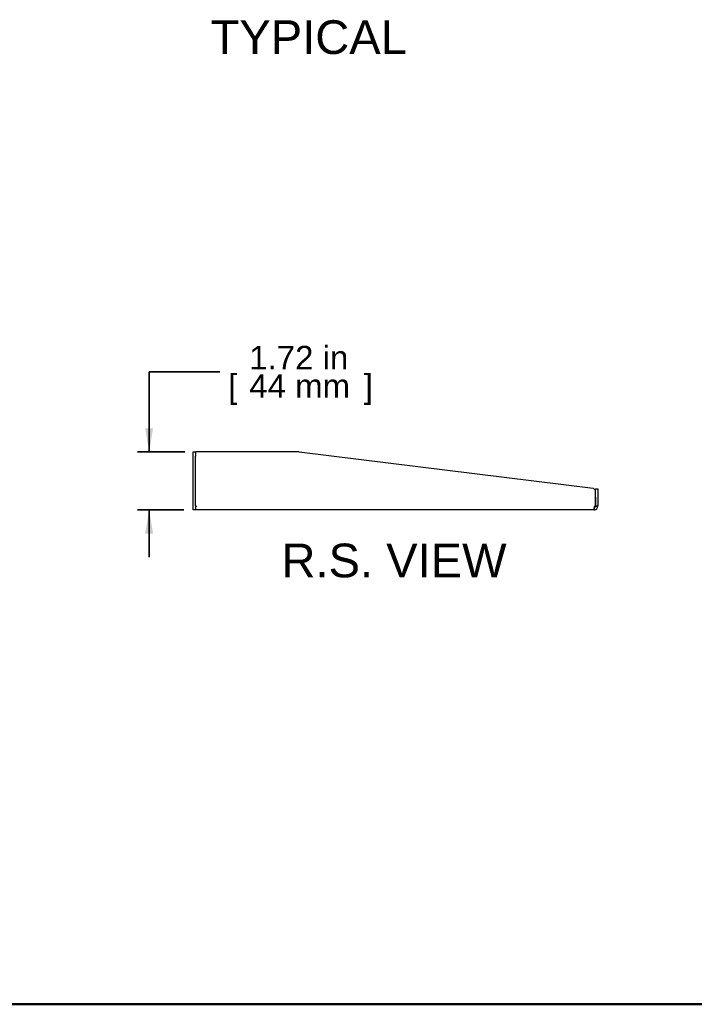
# Model space of a CAD drawing. Header units: inches. Extents: x 0 to 80, y 0 to 59.8.
# Tile 2 of 14: x 40 to 60, y 0 to 29.2. Entities that reach past the tile are written whole.
import ezdxf
from ezdxf.enums import TextEntityAlignment as Align

# ---------------------------------------------------------------- set-up
doc = ezdxf.new("R2010")
doc.units = ezdxf.units.IN
doc.header["$MEASUREMENT"] = 0
doc.layers.add('COM56026-4', color=7, linetype='Continuous')
doc.layers.add('Default', color=7, linetype='Continuous')
doc.styles.add('SEACAD_Arial', font='arial.ttf')
doc.dimstyles.new('WEB', dxfattribs={"dimtxt": 0.7, "dimasz": 0.7, "dimexe": 0.35, "dimexo": 0.35, "dimgap": 0.175, "dimtad": 0, "dimtih": 1, "dimtoh": 1, "dimzin": 4, "dimdsep": 46, "dimtxsty": 'SEACAD_Arial', "dimblk1": '_SE_FILLED', "dimblk2": '_SE_FILLED', "dimsah": 1, "dimcen": 0.35, "dimadec": 0, "dimazin": 0, "dimtfac": 0.8, "dimtdec": 0, "dimtofl": 0, "dimtmove": 0, "dimatfit": 3, "dimfxl": 1, "dimtolj": 1, "dimtzin": 4, "dimarcsym": 0})

# ---------------------------------------------------------------- blocks, each defined once
blk = doc.blocks.new('SE4')
at = {"layer": 'COM56026-4', "color": 7, "linetype": 'Continuous', "lineweight": 25}
for p, q in [((45.144, 16.257), (45.144, 16.382)), ((45.144, 16.382), (45.216, 16.382)), ((45.216, 16.382), (45.216, 16.257)), ((45.252, 16.382), (45.216, 16.382)), ((48.291, 16.382), (45.252, 16.382)), ((48.291, 16.382), (57.001, 15.307)), ((45.144, 14.789), (45.144, 16.257)), ((45.216, 14.789), (45.216, 16.257)), ((57.072, 15.236), (57.001, 15.307)), ((57.072, 15.039), (57.072, 15.289)), ((57.072, 15.289), (57.144, 15.289)), ((57.072, 14.781), (57.072, 15.236)), ((57.144, 15.289), (57.144, 15.039)), ((57.072, 15.039), (57.072, 14.781)), ((57.144, 15.039), (57.144, 14.781)), ((45.144, 14.664), (45.144, 14.789)), ((45.216, 14.664), (45.144, 14.664)), ((45.216, 14.789), (45.216, 14.664)), ((45.216, 14.772), (45.252, 14.772)), ((45.216, 14.772), (45.252, 14.772)), ((57.036, 14.664), (45.216, 14.664)), ((45.252, 14.772), (45.252, 14.772)), ((57.072, 14.772), (57.072, 14.781)), ((57.072, 14.781), (57.144, 14.781)), ((57.072, 14.772), (57.094, 14.772)), ((57.094, 14.772), (57.144, 14.772)), ((57.144, 14.772), (57.144, 14.781))]:
    blk.add_line(p, q, dxfattribs=at)
for centre, radius, start, end in [((57.036, 14.772), 0.108, 270, 274.6194), ((57.036, 14.772), 0.108, 270, 274.6295), ((57.036, 14.772), 0.036, 278.1372, 0), ((55.617, 14.629), 1.428, 1.4176, 4.31), ((55.614, 14.629), 1.432, 1.4145, 4.3006), ((57.036, 14.772), 0.108, 274.6194, 360), ((57.082, 14.727), 0.055, 100.0407, 124.1612)]:
    blk.add_arc(centre, radius, start, end, dxfattribs=at)
blk.add_open_spline([(57.051, 14.772), (57.042, 14.761), (57.036, 14.748), (57.029, 14.722), (57.027, 14.71), (57.026, 14.689), (57.027, 14.68), (57.033, 14.669), (57.038, 14.665), (57.045, 14.664)], degree=3, knots=[0, 0, 0, 0, 0.25, 0.25, 0.5, 0.5, 0.75, 0.75, 1, 1, 1, 1], dxfattribs=at)
blk.add_open_spline([(57.034, 14.738), (57.036, 14.737), (57.038, 14.737), (57.041, 14.736)], degree=3, dxfattribs=at)
blk = doc.blocks.new('DMBLK17')
at = {"layer": 'Default', "linetype": 'Continuous', "lineweight": 35, "transparency": 16777216}
for points in [[(43.724, 17.082), (43.841, 16.382), (43.957, 17.082)], [(43.724, 13.964), (43.957, 13.964), (43.841, 14.664)]]:
    blk.add_hatch(color=7, dxfattribs=at).paths.add_polyline_path(points)
at = {"layer": 'Default', "color": 7, "linetype": 'Continuous', "lineweight": 35, "transparency": 16777216}
for p, q in [((43.841, 18.759), (45.941, 18.759)), ((43.841, 18.759), (43.841, 16.382)), ((44.902, 16.382), (43.491, 16.382)), ((44.866, 14.664), (43.491, 14.664)), ((43.841, 14.664), (43.841, 13.264))]:
    blk.add_line(p, q, dxfattribs=at)
at = {"layer": 'Default', "color": 7, "linetype": 'Continuous', "lineweight": 35, "transparency": 16777216, "style": 'SEACAD_Arial'}
for s, p in [('1.72 in', (46.81, 19.529)), ('[', (46.186, 18.689)), (']', (50.203, 18.689)), ('44 mm', (46.81, 18.689))]:
    blk.add_text(s, height=0.7, dxfattribs=at).set_placement(p, align=Align.TOP_LEFT)
blk = doc.blocks.new('_SE_FILLED')
at = {"color": 0}
blk.add_line((0, 0), (-1, 0), dxfattribs=at)
blk.add_solid([(0, 0), (-1, -0.1665), (-1, 0.1665), (0, 0)], dxfattribs=at)

msp = doc.modelspace()

# ---------------------------------------------------------------- linework, layer by layer
at = {"layer": 'Default', "color": 7, "linetype": 'Continuous', "lineweight": 50}
msp.add_line((0, 0), (80, 0), dxfattribs=at)

# ---------------------------------------------------------------- block references
at = {"layer": 'Default'}
msp.add_blockref('SE4', (0, 0), dxfattribs=at)

# ---------------------------------------------------------------- texts
at = {"layer": 'Default', "color": 7, "linetype": 'Continuous', "lineweight": 70, "style": 'SEACAD_Arial'}
for s, p in [('TYPICAL', (45.661, 29.186)), ('R.S. VIEW', (47.764, 13.664))]:
    msp.add_text(s, height=1, dxfattribs=at).set_placement(p, align=Align.TOP_LEFT)

# ---------------------------------------------------------------- dimensions: what is measured, and where the dimension line sits
at = {"layer": 'Default', "color": 7, "linetype": 'Continuous', "lineweight": 35}
dim = msp.add_linear_dim(base=(43.841, 14.664), p1=(48.291, 16.382), p2=(45.216, 14.664), angle=90, text='\\A1;<>', dimstyle='WEB', override={"dimpost": '\\X', "dimtmove": 1}, dxfattribs=at)
dim.commit()
dim.dimension.update_dxf_attribs({"geometry": 'DMBLK17', "text_midpoint": (45.941, 18.759), "dimtype": 160})

doc.saveas('drawing.dxf')
